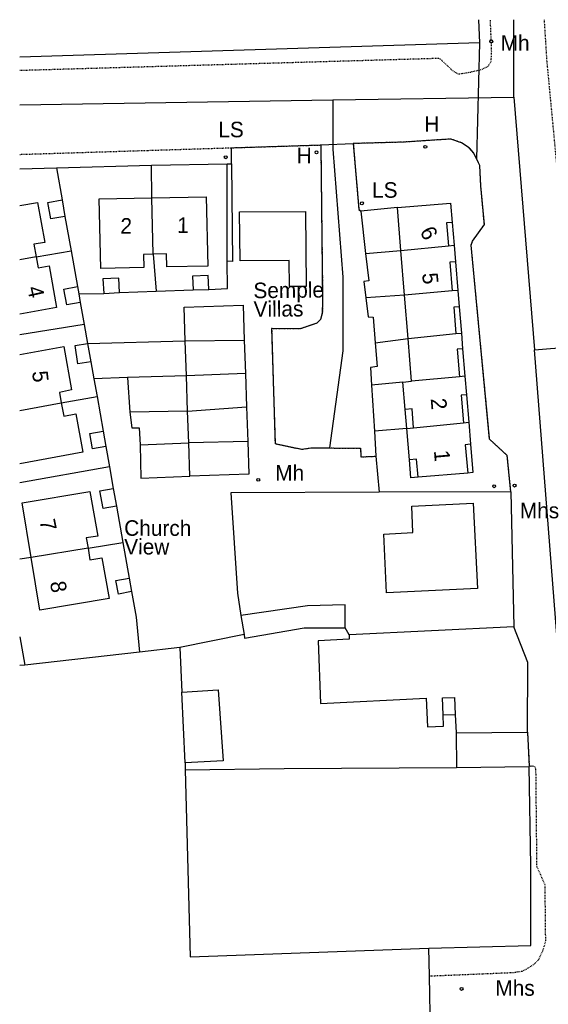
# Model space of a CAD drawing. Header units: metres. Extents: x 611948 to 1225781, y 656699 to 1316021.
# Tile 48 of 169: x 611948 to 612016, y 658717 to 658843. Entities that reach past the tile are written whole.
import ezdxf

# ---------------------------------------------------------------- set-up
doc = ezdxf.new("R2010")
doc.units = ezdxf.units.M
doc.linetypes.add('4696-11$0$PECK', pattern=[0.2, 0.1, -0.1])
for name, color, linetype in [('4696-11$0$BLD_INN_W', 253, 'Continuous'), ('4696-11$0$BLD_OTL_P', 253, 'Continuous'), ('4696-11$0$BLD_OTL_S', 253, 'Continuous'), ('4696-11$0$GEN_LIN_D', 253, 'Continuous'), ('4696-11$0$GEN_PCK_D', 253, '4696-11$0$PECK'), ('4696-11$0$OTHER_SYM', 253, 'Continuous'), ('4696-11$0$POLE_SYMB', 253, 'Continuous'), ('4696-11$0$ROADS', 253, 'Continuous'), ('4696-11$0$ROADS_CTR', 253, 'Continuous'), ('4696-11$0$ROADS_PCK', 253, '4696-11$0$PECK')]:
    doc.layers.add(name, color=color, linetype=linetype)
doc.styles.add('4696-11$0$STANDARD', font='txt')

# ---------------------------------------------------------------- blocks, each defined once
blk = doc.blocks.new('4696-11$0$13', base_point=(160450.170478, 242323.105036))
blk.add_circle((160450.170478, 242323.105036), 0.187958)
blk = doc.blocks.new('4696-11')
at = {"layer": '4696-11$0$BLD_INN_W', "flags": 128}
for points in [[(611965.022, 658812.969), (611964.887, 658820.212)], [(612003.471, 658817.043), (612002.742, 658816.982), (612002.989, 658814.046)], [(611996.872, 658813.443), (612002.989, 658814.046)], [(612002.989, 658814.046), (612003.712, 658814.115)], [(611949.986, 658812.614), (611947.889, 658812.223)], [(612003.887, 658811.983), (612003.167, 658811.929), (612003.479, 658808.25)], [(612003.479, 658808.25), (611997.343, 658807.711)], [(612004.189, 658808.313), (612003.479, 658808.25)], [(612004.368, 658806.201), (612003.66, 658806.152), (612003.937, 658802.757)], [(611969.156, 658801.819), (611976.744, 658801.916)], [(611997.804, 658802.114), (612003.937, 658802.757)], [(612003.937, 658802.757), (612004.64, 658802.831)], [(612004.806, 658800.816), (612004.111, 658800.755), (612004.406, 658797.214)], [(611976.894, 658797.621), (611969.313, 658797.342)], [(612004.406, 658797.214), (611998.256, 658796.623)], [(612005.097, 658797.286), (612004.406, 658797.214)], [(612005.294, 658794.883), (612004.61, 658794.842), (612004.903, 658791.292)], [(611947.889, 658792.886), (611953.236, 658793.851)], [(611969.472, 658792.799), (611977.044, 658793.356)], [(611998.495, 658790.645), (611998.328, 658793.102), (611997.424, 658792.985)], [(611997.624, 658790.555), (611998.495, 658790.645)], [(611998.495, 658790.645), (612004.903, 658791.292)], [(612004.903, 658791.292), (612005.584, 658791.367)], [(611977.201, 658788.865), (611969.614, 658788.726)], [(612005.816, 658788.544), (612005.142, 658788.446), (612005.455, 658784.832)], [(611999.078, 658784.307), (611998.879, 658786.611), (611997.957, 658786.505)], [(611956.672, 658775.151), (611949.355, 658773.986)], [(612002.323, 658753.732), (612002.212, 658755.912), (612003.752, 658755.959), (612003.842, 658753.779)]]:
    blk.add_lwpolyline(points, dxfattribs=at)
at = {"layer": '4696-11$0$BLD_OTL_P', "flags": 128}
for points in [[(612003.471, 658817.043), (612003.712, 658814.115)], [(612003.887, 658811.983), (612004.189, 658808.313)], [(612004.368, 658806.201), (612004.64, 658802.831)], [(612004.806, 658800.816), (612005.097, 658797.286)], [(612005.294, 658794.883), (612005.584, 658791.367)], [(611997.624, 658790.555), (611997.424, 658792.985)], [(612005.816, 658788.544), (612006.116, 658784.886)], [(611999.078, 658784.307), (611998.144, 658784.23), (611997.957, 658786.505)]]:
    blk.add_lwpolyline(points, dxfattribs=at)
at = {"layer": '4696-11$0$BLD_OTL_S', "flags": 128}
for points in [[(611947.889, 658819.222), (611950.193, 658819.613), (611951.117, 658814.478), (611949.699, 658814.251), (611949.986, 658812.614)], [(611953.704, 658817.818), (611951.908, 658817.495), (611951.523, 658819.622), (611953.344, 658819.952)], [(611953.344, 658819.952), (611953.704, 658817.818)], [(611965.022, 658812.969), (611963.789, 658812.943), (611963.824, 658811.262), (611958.307, 658811.147), (611958.121, 658820.071), (611964.887, 658820.212)], [(611964.887, 658820.212), (611971.864, 658820.358), (611972.051, 658811.434), (611966.793, 658811.324), (611966.758, 658813.005), (611965.022, 658812.969)], [(611965.022, 658812.969), (611964.887, 658820.212)], [(611976.139, 658818.399), (611984.602, 658818.478), (611984.693, 658808.827), (611982.537, 658808.807), (611982.505, 658812.176), (611976.198, 658812.116), (611976.139, 658818.399)], [(611996.418, 658818.967), (612003.266, 658819.531), (612003.471, 658817.043)], [(611996.872, 658813.443), (611996.418, 658818.967)], [(611996.872, 658813.443), (612002.989, 658814.046)], [(611997.343, 658807.711), (611996.872, 658813.443)], [(612002.989, 658814.046), (612003.712, 658814.115)], [(612003.712, 658814.115), (612003.887, 658811.983)], [(611949.986, 658812.614), (611950.273, 658811.235), (611951.671, 658811.482), (611952.624, 658806.126), (611947.889, 658805.263)], [(611949.986, 658812.614), (611947.889, 658812.223)], [(611960.71, 658808.027), (611960.608, 658809.893), (611958.578, 658809.783), (611958.679, 658807.917)], [(611972.181, 658808.441), (611972.119, 658810.23), (611970.107, 658810.16), (611970.169, 658808.371)], [(611955.675, 658806.77), (611953.961, 658806.444), (611953.554, 658808.47), (611955.303, 658808.824)], [(611955.303, 658808.824), (611955.488, 658807.871)], [(611970.169, 658808.371), (611972.181, 658808.441)], [(612003.479, 658808.25), (611997.343, 658807.711)], [(612004.189, 658808.313), (612003.479, 658808.25)], [(612004.189, 658808.313), (612004.368, 658806.201)], [(611955.488, 658807.871), (611955.675, 658806.77)], [(611958.679, 658807.917), (611960.71, 658808.027)], [(611997.804, 658802.114), (611997.343, 658807.711)], [(611969.156, 658801.819), (611969.005, 658806.16), (611976.586, 658806.426), (611976.744, 658801.916)], [(611969.156, 658801.819), (611976.744, 658801.916)], [(611976.744, 658801.916), (611976.894, 658797.621)], [(611997.804, 658802.114), (612003.937, 658802.757)], [(611998.256, 658796.623), (611997.804, 658802.114)], [(612003.937, 658802.757), (612004.64, 658802.831)], [(612004.64, 658802.831), (612004.806, 658800.816)], [(611947.889, 658800.064), (611953.543, 658801.089), (611954.549, 658795.515), (611952.99, 658795.169), (611953.236, 658793.851)], [(611957.034, 658799.119), (611955.373, 658798.857), (611955.004, 658801.211), (611956.621, 658801.468)], [(611956.621, 658801.468), (611957.034, 658799.119)], [(611969.313, 658797.342), (611969.156, 658801.819)], [(611976.894, 658797.621), (611969.313, 658797.342)], [(611969.472, 658792.799), (611969.313, 658797.342)], [(611976.894, 658797.621), (611977.044, 658793.356)], [(612004.406, 658797.214), (611998.256, 658796.623)], [(612005.097, 658797.286), (612004.406, 658797.214)], [(612005.097, 658797.286), (612005.294, 658794.883)], [(611997.132, 658796.531), (611998.256, 658796.623)], [(611997.424, 658792.985), (611997.132, 658796.531)], [(611953.236, 658793.851), (611953.544, 658792.153), (611955.103, 658792.424), (611955.984, 658787.492), (611947.889, 658786.026)], [(611947.889, 658792.886), (611953.236, 658793.851)], [(611969.472, 658792.799), (611977.044, 658793.356)], [(611977.044, 658793.356), (611977.201, 658788.865)], [(611969.614, 658788.726), (611969.472, 658792.799)], [(611997.624, 658790.555), (611998.495, 658790.645)], [(611997.957, 658786.505), (611997.624, 658790.555)], [(611998.495, 658790.645), (612004.903, 658791.292)], [(612004.903, 658791.292), (612005.584, 658791.367)], [(612005.584, 658791.367), (612005.816, 658788.544)], [(611958.953, 658788.243), (611957.241, 658787.957), (611956.912, 658789.931), (611958.607, 658790.217)], [(611958.607, 658790.217), (611958.953, 658788.243)], [(611977.201, 658788.865), (611969.614, 658788.726)], [(611969.765, 658784.425), (611969.614, 658788.726)], [(611977.201, 658788.865), (611977.347, 658784.69), (611969.765, 658784.425)], [(612005.455, 658784.832), (611999.078, 658784.307)], [(612006.116, 658784.886), (612005.455, 658784.832)], [(611949.355, 658773.986), (611948.185, 658780.987), (611956.907, 658782.438), (611957.933, 658776.719), (611956.45, 658776.48), (611956.672, 658775.151)], [(611960.317, 658780.58), (611958.598, 658780.265), (611958.206, 658782.531), (611959.919, 658782.821)], [(611959.919, 658782.821), (611960.317, 658780.58)], [(612006.707, 658769.991), (611995.036, 658769.414), (611994.662, 658776.979), (611998.427, 658777.165), (611998.258, 658780.574), (612006.165, 658780.964), (612006.707, 658769.991)], [(611956.672, 658775.151), (611956.919, 658773.671), (611958.446, 658773.929), (611959.389, 658768.693), (611950.487, 658767.207), (611949.355, 658773.986)], [(611956.672, 658775.151), (611949.355, 658773.986)], [(611962.266, 658769.576), (611960.581, 658769.258), (611960.251, 658771.001), (611961.954, 658771.322)], [(611961.954, 658771.322), (611962.266, 658769.576)], [(611989.691, 658764.93), (611989.716, 658767.89), (611984.857, 658767.766), (611976.325, 658766.506)], [(611976.325, 658766.506), (611976.716, 658764.068)], [(611976.716, 658764.068), (611976.779, 658763.588), (611984.451, 658764.925), (611989.691, 658764.93)], [(611990.235, 658764.033), (611990.238, 658763.453), (611986.239, 658763.234), (611986.538, 658755.196), (612000.113, 658755.882), (612000.271, 658752.183), (612002.349, 658752.293), (612002.323, 658753.732)], [(612011.387, 658765.055), (611990.235, 658764.033)], [(612013.132, 658751.525), (612013.169, 658760.484), (612011.387, 658765.055)], [(611968.734, 658756.631), (611973.372, 658756.933), (611974.014, 658747.837), (611969.136, 658747.554)], [(611969.136, 658747.554), (611968.734, 658756.631)], [(612002.323, 658753.732), (612003.842, 658753.779)], [(612003.842, 658753.779), (612003.974, 658751.421)], [(612003.974, 658751.421), (612013.132, 658751.525)]]:
    blk.add_lwpolyline(points, dxfattribs=at)
at = {"layer": '4696-11$0$GEN_LIN_D', "flags": 128}
for points in [[(612006.825, 658843.122), (612006.959, 658840.124)], [(612006.959, 658840.124), (611947.889, 658838.32)], [(611947.889, 658823.941), (611952.611, 658824.064)], [(611952.611, 658824.064), (611964.807, 658824.423)], [(611952.611, 658824.064), (611953.344, 658819.952)], [(611964.807, 658824.423), (611974.565, 658824.59)], [(611964.887, 658820.212), (611964.807, 658824.423)], [(611975.092, 658824.596), (611975.245, 658812.035), (611974.565, 658812.052)], [(611974.565, 658824.59), (611975.092, 658824.596)], [(611974.565, 658812.052), (611974.565, 658824.59)], [(611996.418, 658818.967), (611991.732, 658818.52)], [(611991.732, 658818.52), (611992.336, 658813.078)], [(611953.704, 658817.818), (611954.49, 658813.401)], [(611949.986, 658812.614), (611954.49, 658813.401)], [(611954.49, 658813.401), (611955.303, 658808.824)], [(611992.336, 658813.078), (611996.872, 658813.443)], [(611965.022, 658812.969), (611965.405, 658808.228)], [(611972.181, 658808.441), (611974.602, 658808.553), (611974.565, 658812.052)], [(611992.336, 658813.078), (611992.731, 658809.527), (611992.113, 658809.467), (611992.363, 658807.344)], [(611960.71, 658808.027), (611965.405, 658808.228)], [(611965.405, 658808.228), (611970.169, 658808.371)], [(611955.488, 658807.871), (611958.679, 658807.917)], [(611997.343, 658807.711), (611992.363, 658807.344)], [(611992.363, 658807.344), (611992.651, 658804.911), (611993.311, 658804.891), (611993.571, 658801.579)], [(611955.675, 658806.77), (611956.181, 658803.937)], [(611956.181, 658803.937), (611947.889, 658802.604)], [(611956.181, 658803.937), (611956.621, 658801.468)], [(611993.571, 658801.579), (611997.804, 658802.114)], [(611956.621, 658801.468), (611969.156, 658801.819)], [(611993.571, 658801.579), (611993.811, 658798.517), (611992.972, 658798.377), (611993.111, 658796.119)], [(611957.034, 658799.119), (611957.425, 658796.944)], [(611961.758, 658797.096), (611957.425, 658796.944)], [(611957.425, 658796.944), (611957.834, 658794.674)], [(611969.313, 658797.342), (611961.758, 658797.096)], [(611961.758, 658797.096), (611962.038, 658792.64)], [(611997.132, 658796.531), (611993.111, 658796.119)], [(611993.111, 658796.119), (611993.473, 658790.221)], [(611953.236, 658793.851), (611957.834, 658794.674)], [(611957.834, 658794.674), (611958.607, 658790.217)], [(611969.472, 658792.799), (611962.038, 658792.64)], [(611962.038, 658792.64), (611962.278, 658790.622), (611963.238, 658790.622), (611963.358, 658788.464)], [(611997.624, 658790.555), (611993.473, 658790.221)], [(611993.473, 658790.221), (611993.672, 658786.987)], [(611958.953, 658788.243), (611959.426, 658785.605)], [(611963.358, 658788.464), (611969.614, 658788.726)], [(611963.358, 658788.464), (611963.438, 658784.148), (611969.765, 658784.425)], [(611993.672, 658786.987), (611994.101, 658782.368)], [(611959.426, 658785.605), (611947.889, 658783.587)], [(611959.426, 658785.605), (611959.919, 658782.821)], [(611994.101, 658782.368), (611975.029, 658782.297), (611975.871, 658769.383), (611976.325, 658766.506)], [(612011.003, 658782.431), (611994.101, 658782.368)], [(612011.003, 658782.431), (612011.387, 658765.055)], [(611960.317, 658780.58), (611961.149, 658775.885)], [(611956.672, 658775.151), (611961.149, 658775.885)], [(611961.149, 658775.885), (611961.954, 658771.322)], [(611949.355, 658773.986), (611947.889, 658773.748)], [(611962.266, 658769.576), (611962.848, 658766.301), (611963.283, 658761.814)], [(611976.716, 658764.068), (611968.446, 658762.389)], [(611990.235, 658764.033), (611989.691, 658764.93)], [(611947.889, 658763.769), (611948.539, 658760.113)], [(611963.283, 658761.814), (611948.539, 658760.113)], [(611968.446, 658762.389), (611963.283, 658761.814)], [(611968.446, 658762.389), (611968.734, 658756.631)], [(611948.539, 658760.113), (611947.889, 658760.069)], [(612003.974, 658751.421), (612004.015, 658746.982)], [(611969.136, 658747.554), (611969.141, 658746.654)], [(611969.141, 658746.654), (611981.859, 658746.835), (612004.015, 658746.982)], [(611969.141, 658746.654), (611969.78, 658722.607), (612000.459, 658723.735)], [(612000.459, 658723.735), (612013.587, 658724.097), (612013.554, 658734.339), (612013.372, 658747.099)], [(612004.015, 658746.982), (612013.372, 658747.099)], [(612000.537, 658720.161), (612000.459, 658723.735)], [(612000.696, 658712.887), (612000.537, 658720.161)]]:
    blk.add_lwpolyline(points, dxfattribs=at)
at = {"layer": '4696-11$0$GEN_PCK_D', "flags": 128}
for points in [[(612006.6, 658825.247), (612006.259, 658825.975), (612005.66, 658826.653), (612004.661, 658827.293), (612003.282, 658827.772), (611997.166, 658827.372), (611990.753, 658827.192)], [(611990.753, 658827.192), (611991.472, 658818.719), (611991.732, 658818.52)], [(611975.092, 658824.596), (611975.123, 658826.655)], [(611975.123, 658826.655), (611986.576, 658827.012)], [(611986.576, 658827.012), (611986.817, 658806.93), (611986.777, 658805.371), (611986.537, 658804.571), (611986.058, 658804.091), (611983.919, 658803.353), (611980.262, 658803.393), (611980.703, 658788.605), (611984.14, 658787.885), (611985.339, 658788.065), (611987.705, 658788.05)], [(612011.003, 658782.431), (612010.537, 658787.067), (612008.279, 658789.166), (612005.901, 658814.144), (612006.08, 658814.664), (612007.598, 658816.802), (612007.138, 658821.758), (612007.018, 658824.356), (612006.6, 658825.247)], [(611987.705, 658788.05), (611991.694, 658788.026), (611991.734, 658786.907), (611993.672, 658786.987)], [(612013.132, 658751.525), (612013.372, 658747.099)]]:
    blk.add_lwpolyline(points, dxfattribs=at)
at = {"layer": '4696-11$0$ROADS', "flags": 128}
for points in [[(612006.825, 658843.122), (612006.959, 658840.124)], [(612006.959, 658840.124), (611947.889, 658838.32)], [(612006.959, 658840.124), (612006.6, 658825.247)], [(611986.576, 658827.012), (611990.753, 658827.192)], [(612006.6, 658825.247), (612006.259, 658825.975), (612005.66, 658826.653), (612004.661, 658827.293), (612003.282, 658827.772), (611997.166, 658827.372), (611990.753, 658827.192)], [(611990.753, 658827.192), (611991.472, 658818.719), (611991.732, 658818.52)], [(611975.092, 658824.596), (611975.123, 658826.655)], [(611975.123, 658826.655), (611986.576, 658827.012)], [(611986.576, 658827.012), (611986.817, 658806.93), (611986.777, 658805.371), (611986.537, 658804.571), (611986.058, 658804.091), (611983.919, 658803.353), (611980.262, 658803.393), (611980.703, 658788.605), (611984.14, 658787.885), (611985.339, 658788.065), (611987.705, 658788.05)], [(612011.003, 658782.431), (612010.537, 658787.067), (612008.279, 658789.166), (612005.901, 658814.144), (612006.08, 658814.664), (612007.598, 658816.802), (612007.138, 658821.758), (612007.018, 658824.356), (612006.6, 658825.247)], [(611947.889, 658823.941), (611952.611, 658824.064)], [(611952.611, 658824.064), (611964.807, 658824.423)], [(611964.807, 658824.423), (611974.565, 658824.59)], [(611974.565, 658824.59), (611975.092, 658824.596)], [(611991.732, 658818.52), (611992.336, 658813.078)], [(611992.336, 658813.078), (611992.731, 658809.527), (611992.113, 658809.467), (611992.363, 658807.344)], [(611992.363, 658807.344), (611992.651, 658804.911), (611993.311, 658804.891), (611993.571, 658801.579)], [(611993.571, 658801.579), (611993.811, 658798.517), (611992.972, 658798.377), (611993.111, 658796.119)], [(611993.111, 658796.119), (611993.473, 658790.221)], [(611993.473, 658790.221), (611993.672, 658786.987)], [(611987.705, 658788.05), (611991.694, 658788.026), (611991.734, 658786.907), (611993.672, 658786.987)], [(612011.003, 658782.431), (612011.387, 658765.055)], [(612013.132, 658751.525), (612013.169, 658760.484), (612011.387, 658765.055)], [(611947.889, 658763.769), (611948.539, 658760.113)], [(611948.539, 658760.113), (611947.889, 658760.069)], [(612013.132, 658751.525), (612013.372, 658747.099)], [(612000.459, 658723.735), (612013.587, 658724.097), (612013.554, 658734.339), (612013.372, 658747.099)], [(612000.537, 658720.161), (612000.459, 658723.735)], [(612000.696, 658712.887), (612000.537, 658720.161)]]:
    blk.add_lwpolyline(points, dxfattribs=at)
at = {"layer": '4696-11$0$ROADS_CTR', "flags": 128}
for points in [[(612011.364, 658833.169), (612011.406, 658843.122)], [(611947.889, 658832.191), (611988.144, 658832.811)], [(611988.144, 658832.811), (611988.144, 658826.461), (611989.413, 658810.024), (611989.413, 658800.527), (611987.705, 658788.05)], [(611988.144, 658832.811), (612011.364, 658833.169)], [(612011.364, 658833.169), (612014.055, 658800.691)], [(612014.055, 658800.691), (612058.626, 658804.372)], [(612012.585, 658549.328), (612010.345, 658564.279), (612009.614, 658581.841), (612009.614, 658599.402), (612008.883, 658618.06), (612009.614, 658640.743), (612018.525, 658692.362), (612019.44, 658707.695), (612018.859, 658723.629), (612017.129, 658761.295), (612014.055, 658800.691)]]:
    blk.add_lwpolyline(points, dxfattribs=at)
at = {"layer": '4696-11$0$ROADS_PCK', "flags": 128}
for points in [[(612001.711, 658838.177), (612002.009, 658838.01), (612003.494, 658836.572), (612004.213, 658836.14), (612005.699, 658836.36), (612007.278, 658836.733), (612008.038, 658837.109), (612008.462, 658837.696), (612008.541, 658838.924), (612008.375, 658843.122)], [(612058.626, 658804.372), (612058.342, 658805.428), (612057.942, 658806.112), (612057.596, 658806.511), (612056.674, 658807.188), (612056.211, 658807.389), (612055.476, 658807.564), (612054.72, 658807.582), (612053.977, 658807.442), (612053.279, 658807.151), (612051.644, 658806.203), (612049.986, 658805.875), (612036.373, 658804.75), (612030.133, 658804.34), (612028.766, 658804.419), (612027.684, 658804.586), (612026.114, 658804.989), (612025.142, 658805.328), (612024.199, 658805.743), (612022.998, 658806.407), (612021.872, 658807.192), (612021.085, 658807.855), (612019.592, 658809.435), (612018.896, 658810.439), (612018.279, 658811.835), (612018.004, 658813.026), (612015.643, 658837.886), (612015.316, 658843.122)], [(611947.889, 658836.619), (612001.711, 658838.177)], [(611947.889, 658825.802), (611975.123, 658826.655)], [(612012.435, 658720.786), (612013.157, 658721.129), (612013.971, 658721.658), (612014.592, 658722.27), (612015.108, 658723.379), (612015.485, 658724.612), (612015.402, 658731.863), (612014.356, 658734.257), (612014.227, 658746.766), (612014.065, 658747.067), (612013.75, 658747.153), (612013.372, 658747.099)], [(612000.537, 658720.161), (612011.351, 658720.609), (612012.435, 658720.786)]]:
    blk.add_lwpolyline(points, dxfattribs=at)
at = {"layer": '4696-11$0$OTHER_SYM'}
for p in [(612008.48, 658840.337), (611986.024, 658826.066), (612000.012, 658826.772), (611978.544, 658783.949), (612008.859, 658783.131), (612011.477, 658783.211), (612004.667, 658718.496)]:
    blk.add_blockref('4696-11$0$13', p, dxfattribs=at)
at = {"layer": '4696-11$0$POLE_SYMB'}
for p in [(611974.361, 658825.429), (611991.864, 658819.511)]:
    blk.add_blockref('4696-11$0$13', p, dxfattribs=at)
at = {"layer": '4696-11$0$BLD_OTL_S', "style": '4696-11$0$STANDARD'}
for s, rotation, p in [('2', -1.2, (611960.81, 658815.625)), ('1', -1.3, (611968.109, 658815.72)), ('6', -62.80001, (611999.255, 658815.899)), ('5', -84.30002, (611999.595, 658810.494)), ('4', -77.70002, (611948.829, 658808.653)), ('5', -83.80002, (611949.482, 658797.877)), ('2', -85.10002, (612000.697, 658794.381)), ('1', -85.10002, (612001.111, 658787.703)), ('7', -78.70002, (611950.424, 658778.708)), ('8', -81.30002, (611951.781, 658770.788))]:
    blk.add_text(s, height=2, rotation=rotation, dxfattribs=at).set_placement(p)
at = {"layer": '4696-11$0$OTHER_SYM', "style": '4696-11$0$STANDARD'}
for s, p in [('Mh', (612009.699, 658839.118)), ('Mhs', (612009.016, 658717.609))]:
    blk.add_text(s, height=2, dxfattribs=at).set_placement(p)
for s, p in [('H', (611999.882, 658828.711)), ('H', (611983.491, 658824.657)), ('Mh', (611980.723, 658783.849)), ('Mhs', (612012.157, 658779.015))]:
    blk.add_text(s, height=2, rotation=-0.1, dxfattribs=at).set_placement(p)
at = {"layer": '4696-11$0$POLE_SYMB', "style": '4696-11$0$STANDARD'}
for p in [(611973.409, 658828.004), (611993.168, 658820.226)]:
    blk.add_text('LS', height=2, rotation=-0.1, dxfattribs=at).set_placement(p)
at = {"layer": '4696-11$0$ROADS', "style": '4696-11$0$STANDARD'}
for s, rotation, p in [('Semple', 0.6, (611977.932, 658807.304)), ('Semple', 0.6, (611977.932, 658807.304)), ('Villas', 0.6, (611977.959, 658804.904)), ('Villas', 0.6, (611977.959, 658804.904)), ('Church', -0.1, (611961.319, 658776.758)), ('Church', -0.1, (611961.319, 658776.758)), ('View', -0.1, (611961.319, 658774.358)), ('View', -0.1, (611961.319, 658774.358))]:
    blk.add_text(s, height=2, rotation=rotation, dxfattribs=at).set_placement(p)
blk = doc.blocks.new('OS Mapping')
blk.add_blockref('4696-11', (0, 0))

msp = doc.modelspace()

# ---------------------------------------------------------------- block references
msp.add_blockref('OS Mapping', (0, 0))

doc.saveas('drawing.dxf')
